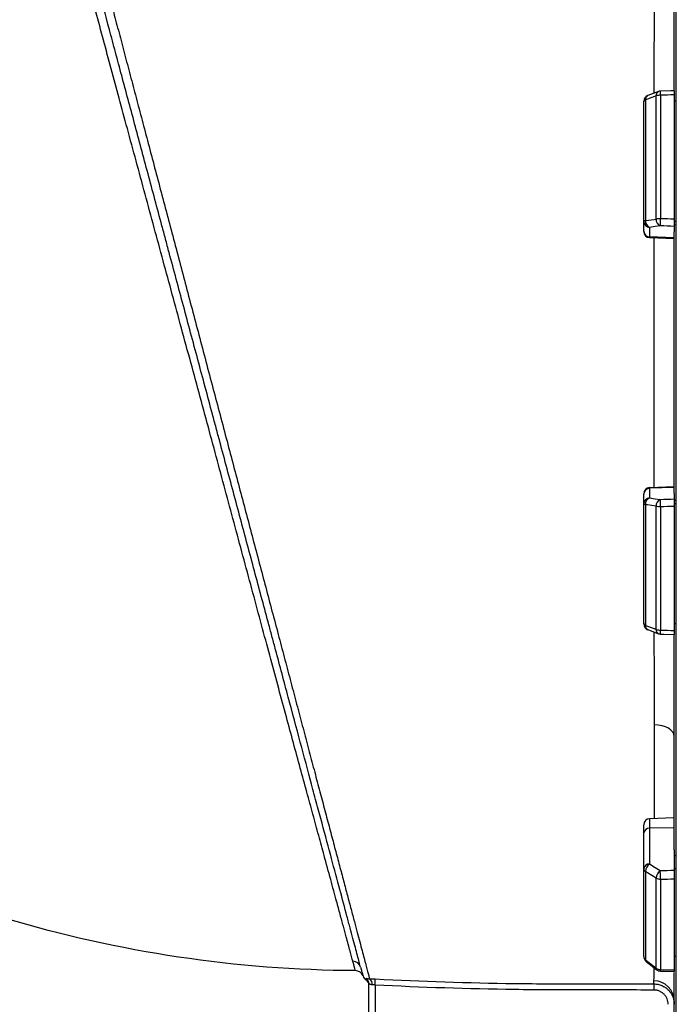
# Model space of a CAD drawing. Header units: millimetres. Extents: x 896 to 16363, y 4675 to 12925.
# Tile 4 of 14: x 2518 to 4131, y 7099 to 9517. Entities that reach past the tile are written whole.
import ezdxf

# ---------------------------------------------------------------- set-up
doc = ezdxf.new("R2010")
doc.units = ezdxf.units.MM
doc.header["$LTSCALE"] = 5

msp = doc.modelspace()

# ---------------------------------------------------------------- linework, layer by layer
at = {"color": 7, "linetype": 'Continuous', "lineweight": 25}
for p, q in [((4130.7, 8675.2), (4130.7, 10632.7)), ((4125.7, 9344.9), (4125.7, 9872)), ((4086.7, 9340.8), (4060.5, 9331)), ((4050.7, 9022.2), (4050.7, 9317)), ((4055.1, 9320.5), (4055.1, 9024.1)), ((4081.3, 9027.8), (4081.3, 9330.4)), ((4091.9, 9331.8), (4091.9, 9028.6)), ((4125.7, 9333), (4125.7, 9027.4)), ((4130.7, 9317), (4125.7, 9317)), ((4050.7, 8998.5), (4050.7, 9022.2)), ((4130.7, 9022.2), (4125.7, 9022.2)), ((4050.7, 8997.2), (4050.7, 8998.5)), ((4065.2, 9007.4), (4065.2, 8983.8)), ((4125.7, 9013.3), (4130.7, 9014.2)), ((4125.7, 9009.9), (4125.7, 8996.5)), ((4125.7, 8353.9), (4125.7, 8996.5)), ((4125.7, 8981.7), (4065.2, 8983.8)), ((4065.2, 8982.2), (4125.7, 8980.1)), ((4130.7, 6717.7), (4130.7, 8675.2)), ((4125.7, 8370.3), (4065.2, 8368.1)), ((4125.7, 8368.7), (4065.2, 8366.6)), ((4050.7, 8351.9), (4050.7, 8353.2)), ((4050.7, 8328.2), (4050.7, 8351.9)), ((4065.2, 8366.6), (4065.2, 8342.9)), ((4125.7, 8353.9), (4125.7, 8340.5)), ((4050.7, 8033.4), (4050.7, 8328.2)), ((4055.1, 8326.3), (4055.1, 8029.9)), ((4081.3, 8020), (4081.3, 8322.6)), ((4091.9, 8321.8), (4091.9, 8018.6)), ((4130.7, 8336.2), (4125.7, 8337.1)), ((4130.7, 8328.2), (4125.7, 8328.2)), ((4125.7, 8323), (4125.7, 8017.4)), ((4130.7, 8033.4), (4125.7, 8033.4)), ((4060.5, 8019.4), (4086.7, 8009.5)), ((4125.7, 7478.4), (4125.7, 8005.8)), ((4125.7, 7557.1), (4065.2, 7555)), ((4050.7, 7520), (4050.7, 7540)), ((4125.7, 7533.1), (4065.2, 7531.5)), ((4065.2, 7531.5), (4065.2, 7443.9)), ((4050.7, 7432.4), (4050.7, 7520)), ((4125.7, 7478.4), (4125.7, 7428.6)), ((4130.7, 7462.1), (4125.7, 7465.3)), ((4050.7, 7216.6), (4050.7, 7432.4)), ((4055.1, 7425.5), (4055.1, 7208.5)), ((4130.7, 7432.4), (4125.7, 7432.4)), ((4081.3, 7187.8), (4081.3, 7409.3)), ((4091.9, 7406.5), (4091.9, 7184.5)), ((4125.7, 7407.4), (4125.7, 7183.7)), ((4130.7, 7216.6), (4125.7, 7216.6)), ((4056.4, 7204.8), (4082.7, 7184.1)), ((3390.7, 7146.6), (3391.5, 7161.5)), ((4125.7, 6923.6), (4125.7, 7177.8)), ((3375.7, 6989.4), (3375.7, 7150)), ((3390.7, 7146.6), (3390.7, 6989.4)), ((4075.8, 7149.4), (4075.8, 7134.4))]:
    msp.add_line(p, q, dxfattribs=at)
at = {"color": 8, "linetype": 'Continuous', "lineweight": 25}
for p, q in [((4065.2, 8983.8), (4065.2, 8982.2)), ((4065.2, 8368.1), (4065.2, 8366.6)), ((4065.2, 7555), (4065.2, 7531.5))]:
    msp.add_line(p, q, dxfattribs=at)
at = {"color": 7, "linetype": 'Continuous', "lineweight": 25, "flags": 128}
for points in [[(4126, 9342.9), (4117.3, 9342.6), (4091.4, 9341.8)], [(4081.3, 9330.4), (4060.1, 9322.4), (4055.1, 9320.5)], [(4055.1, 9024.1), (4054.1, 9023.9), (4053.2, 9023.7), (4052.5, 9023.5), (4051.9, 9023.3), (4051.4, 9023), (4051, 9022.7), (4050.8, 9022.5), (4050.7, 9022.2)], [(4055.1, 9024.1), (4076.3, 9027.1), (4081.3, 9027.8)], [(4091.4, 9011.1), (4091.4, 9011.9), (4091.4, 9013.2), (4091.5, 9015.1), (4091.6, 9017.3), (4091.6, 9019.9), (4091.7, 9022.7), (4091.8, 9025.6), (4091.9, 9028.6)], [(4091.4, 9011.1), (4078.6, 9009.3), (4065.2, 9007.4)], [(4065.2, 8342.9), (4078.6, 8341.1), (4091.4, 8339.3)], [(4055.1, 8326.3), (4054.1, 8326.5), (4053.2, 8326.7), (4052.5, 8326.9), (4051.9, 8327.1), (4051.4, 8327.4), (4051, 8327.7), (4050.8, 8327.9), (4050.7, 8328.2)], [(4081.3, 8322.6), (4060.1, 8325.6), (4055.1, 8326.3)], [(4091.9, 8321.8), (4091.8, 8324.8), (4091.7, 8327.7), (4091.6, 8330.5), (4091.6, 8333.1), (4091.5, 8335.3), (4091.4, 8337.2), (4091.4, 8338.5), (4091.4, 8339.3)], [(4055.1, 8029.9), (4076.3, 8021.9), (4081.3, 8020)], [(4091.4, 8008.6), (4100.1, 8008.3), (4126, 8007.5)], [(4125.7, 7757.2), (4124.8, 7762.7), (4122, 7768), (4117.5, 7772.9), (4111.5, 7777.2), (4104.1, 7780.8), (4095.7, 7783.5), (4086.5, 7785.2), (4076.9, 7785.9)], [(4081.3, 7409.3), (4060.1, 7422.4), (4055.1, 7425.5)], [(4065.2, 7443.9), (4078.6, 7435.6), (4091.4, 7427.7)], [(4091.9, 7406.5), (4091.8, 7408.9), (4091.7, 7411.6), (4091.6, 7414.5), (4091.6, 7417.5), (4091.5, 7420.4), (4091.4, 7423.1), (4091.4, 7425.6), (4091.4, 7427.7)], [(4055.1, 7208.5), (4076.3, 7191.8), (4081.3, 7187.8)], [(4091.6, 7180.9), (4100.2, 7180.7), (4126.1, 7180.1)]]:
    msp.add_lwpolyline(points, dxfattribs=at)
at = {"color": 8, "linetype": 'Continuous', "lineweight": 25}
for centre, radius, start, end in [((4091.4, 9331.8), 10.2, 117.6757, 188.3495), ((3962.9, 9330.4), 129, 0.6202, 5.049), ((4065.2, 9322), 10.2, 117.5412, 188.3837), ((4065.2, 8028.4), 10.2, 171.6195, 242.4274), ((4091.4, 8018.6), 10.2, 171.6505, 242.3243), ((3900, 8023.1), 192, 355.677, 358.6533), ((4059.3, 7207.9), 4.27, 172.1791, 227.0343), ((4085.6, 7187.3), 4.27, 172.2149, 226.9831), ((4076, 7184.2), 15.9, 348.0939, 1.047)]:
    msp.add_arc(centre, radius, start, end, dxfattribs=at)
at = {"color": 7, "linetype": 'Continuous', "lineweight": 25}
for centre, radius, start, end in [((4091.9, 9326.8), 15, 91.8843, 110.5524), ((4065.7, 9317), 15, 110.5528, 180), ((4055.7, 9315.3), 5.31, 96.8019, 161.1118), ((4091.4, 9297.1), 34.8, 89.0521, 106.7688), ((4065.6, 9022.3), 14.9, 180.4215, 268.4553), ((4071.1, 9022.4), 16.1, 173.7712, 248.5233), ((4097.3, 9026), 16.1, 173.7871, 248.5255), ((4091.3, 8965.6), 62.9, 89.4292, 99.1235), ((4065.6, 8998.6), 14.9, 180.4215, 268.4553), ((4065.7, 8997.2), 15, 180, 268), ((4065.7, 8353.2), 15, 92, 180), ((4065.6, 8351.7), 14.9, 91.5447, 179.5785), ((4065.6, 8328.1), 14.9, 91.5447, 179.5785), ((4071.1, 8328), 16.1, 111.4767, 186.2288), ((4097.3, 8324.4), 16.1, 111.4745, 186.2129), ((4091.3, 8384.8), 62.9, 260.8765, 270.5708), ((4065.7, 8033.4), 15, 180, 249.4472), ((4055.7, 8035.1), 5.31, 198.8882, 263.1981), ((4091.4, 8053.3), 34.8, 253.2312, 270.9479), ((4091.9, 8023.6), 15, 249.4476, 268.1157), ((4065.7, 7540), 15, 92, 180), ((4064, 7518.1), 13.5, 85.0821, 171.7652), ((4064, 7430.4), 13.5, 85.0821, 171.7652), ((4059.2, 7432.9), 8.51, 183.9021, 241.2279), ((4078.7, 7424.5), 23.6, 124.9389, 177.5179), ((4105, 7408.3), 23.7, 124.9414, 177.5032), ((4091.6, 7426.3), 19.8, 238.8564, 271.0888), ((4065.7, 7216.6), 15, 180, 231.7366), ((4061, 7216.9), 10.3, 181.9969, 235.1118), ((3336.4, 7185.2), 19.7, 15.3736, 90.3247), ((3342.5, 7162), 20, 20.4935, 89.7159), ((4091.7, 7202.1), 17.6, 234.1003, 270.8852), ((4091.9, 7195.9), 15, 231.7373, 268.7034), ((3380, 7176), 20, 200.4649, 235.7784), ((3360.7, 7150), 15, 0.0183, 58.718), ((3360.7, 7146.7), 15, 0, 57.6393), ((3369, 7149.6), 14.9, 349.9488, 55.8146), ((4075.9, 7107.1), 49.8, 0.2021, 90.0111)]:
    msp.add_arc(centre, radius, start, end, dxfattribs=at)
for centre, major_axis, ratio, start_param, end_param in [((4480.5, 8675.2), (55625.9, 1839.7), 0.012023, 1.576777, 1.577385), ((4480.5, 8675.2), (55625.9, -1927.8), 0.006103, 1.577386, 1.577994), ((4480, 8660.4), (55625.9, -1913.1), 0.006057, 1.577374, 1.577991), ((4480, 8690), (55625.9, 1913.1), 0.006057, 4.705195, 4.705812), ((4480.5, 8675.2), (55625.9, 1927.8), 0.006103, 4.705192, 4.705799), ((4480.5, 8675.2), (55625.9, -1839.7), 0.012023, 4.705801, 4.706408), ((4480, 8686.7), (55625.9, 1488.8), 0.022431, 4.704803, 4.70542), ((4480.5, 8675.2), (55625.9, 1500.3), 0.022604, 4.704793, 4.705401), ((4480.5, 8675.2), (55625.9, -1259.2), 0.026944, 4.706013, 4.70662)]:
    msp.add_ellipse(centre, major_axis=major_axis, ratio=ratio, start_param=start_param, end_param=end_param, dxfattribs=at)
at = {"color": 8, "linetype": 'Continuous', "lineweight": 25}
for points, knots in [([(2594.3, 10117.6), (2594.3, 10117.6), (2594.1, 10118.1), (2594.5, 10116.6), (2595.4, 10113.2), (2597.1, 10107.1), (2599.4, 10098.5), (2602.3, 10087.4), (2606, 10073.7), (2610.3, 10057.5), (2615.2, 10039), (2620.7, 10018.4), (2626.7, 9995.8), (2633.3, 9971), (2640.5, 9943.9), (2648.3, 9914.4), (2656.8, 9882.6), (2665.8, 9848.6), (2675.3, 9812.7), (2685.3, 9775.1), (2695.7, 9735.7), (2706.6, 9694.5), (2718, 9651.3), (2730, 9606.1), (2742.4, 9559), (2755.3, 9510.3), (2768.7, 9459.8), (2782.4, 9407.6), (2796.7, 9353.8), (2811.2, 9298.7), (2826.2, 9242), (2841.6, 9183.8), (2857.4, 9124.1), (2873.5, 9063.4), (2889.7, 9002), (2906.1, 8940.1), (2922.5, 8877.8), (2939.2, 8814.9), (2956.1, 8751), (2973.2, 8686.3), (2990.5, 8620.9), (3007.9, 8555.3), (3024.8, 8491.4), (3041.2, 8429.4), (3057.1, 8369.3), (3073, 8309.5), (3088.8, 8249.7), (3104.6, 8190.2), (3120.3, 8130.9), (3135.8, 8072.3), (3151.1, 8014.9), (3166, 7958.7), (3180.5, 7903.7), (3194.8, 7849.9), (3208.8, 7796.9), (3222.6, 7745), (3236, 7694.2), (3249.1, 7645), (3261.6, 7597.9), (3273.5, 7552.9), (3284.9, 7510), (3295.7, 7469.1), (3306.1, 7429.9), (3316, 7392.7), (3325.3, 7357.5), (3334, 7324.8), (3341.8, 7295.5), (3348.7, 7269.5), (3354.8, 7246.6), (3360.2, 7226.1), (3365, 7208), (3369.2, 7192.4), (3372.6, 7179.5), (3375.3, 7169.4), (3376.7, 7164.3), (3377.3, 7162.2), (3377.3, 7162)], [0, 0, 0, 0, 0.0000184, 0.0129758, 0.0259332, 0.0389827, 0.0520322, 0.0653705, 0.0787089, 0.092146, 0.1055832, 0.1185351, 0.131487, 0.1445268, 0.1575667, 0.1708784, 0.1841901, 0.1975935, 0.2109969, 0.2242416, 0.2374864, 0.2508169, 0.2641475, 0.2777417, 0.291336, 0.3050188, 0.3187015, 0.3325924, 0.3464833, 0.360466, 0.3744487, 0.3887212, 0.4029937, 0.4173667, 0.4317396, 0.4459513, 0.460163, 0.4744788, 0.4887946, 0.5034492, 0.5181037, 0.5328789, 0.5476541, 0.5613086, 0.5749631, 0.5887106, 0.6024581, 0.6164923, 0.6305267, 0.6446573, 0.6587879, 0.6727575, 0.686727, 0.700789, 0.7148509, 0.7292082, 0.7435654, 0.7580269, 0.7724882, 0.7866613, 0.8008343, 0.8151117, 0.8293891, 0.8440054, 0.8586217, 0.8733602, 0.8880985, 0.9016302, 0.9151619, 0.9287978, 0.9424337, 0.9564094, 0.9703849, 0.9844808, 0.9985773, 1, 1, 1, 1]), ([(3336.3, 7204.9), (3335.3, 7208.6), (3333.3, 7216), (3329.5, 7230.1), (3325.2, 7246.3), (3319.8, 7266.3), (3313.1, 7290.7), (3305.2, 7319.9), (3295, 7357.5), (3282.1, 7405), (3267.2, 7459.6), (3252.5, 7513.5), (3238.4, 7565.4), (3223.3, 7620.6), (3207.3, 7679.1), (3190.5, 7740.7), (3172.8, 7805.9), (3154.2, 7874.7), (3134.7, 7946.9), (3114.5, 8022), (3093.6, 8099.9), (3072, 8180.2), (3050.2, 8261.1), (3028.3, 8342.4), (3006.4, 8423.7), (2984.1, 8506.5), (2961.4, 8590.4), (2938.4, 8675.2), (2915.5, 8759.5), (2892.8, 8842.9), (2870.4, 8925.3), (2848.1, 9007.6), (2825.9, 9089.5), (2803.9, 9170.7), (2782.7, 9249.2), (2762.2, 9324.8), (2742.7, 9397.2), (2723.6, 9468.1), (2705.2, 9537), (2687.4, 9603.6), (2670.7, 9666.4), (2655.2, 9724.9), (2641, 9778.7), (2627.7, 9829.1), (2615.4, 9875.6), (2604.3, 9917.8), (2595.1, 9952.8), (2587.5, 9981.4), (2581.4, 10004.5), (2576.2, 10024.1), (2572, 10039.9), (2568.7, 10052), (2566.9, 10058.2), (2566, 10061.5), (2565.9, 10061.7), (2565.8, 10061.8)], [0, 0, 0, 0, 0.013039, 0.026077, 0.039222, 0.052368, 0.068463, 0.084572, 0.100672, 0.125331, 0.14999, 0.168877, 0.187776, 0.206663, 0.226018, 0.245387, 0.264742, 0.285056, 0.305385, 0.325699, 0.346607, 0.367531, 0.388439, 0.408693, 0.428962, 0.449216, 0.470044, 0.490888, 0.511715, 0.532199, 0.552699, 0.573183, 0.594272, 0.615379, 0.636468, 0.656755, 0.677057, 0.697344, 0.71823, 0.739134, 0.76002, 0.780111, 0.800222, 0.820312, 0.841209, 0.862129, 0.883026, 0.90029, 0.917567, 0.934831, 0.952592, 0.970368, 0.988129, 0.997313, 1, 1, 1, 1]), ([(4076.6, 9337.1), (4076.6, 9343), (4076.7, 9374.9), (4076.7, 9430.9), (4076.8, 9505.3), (4076.9, 9577.7), (4076.9, 9647.9), (4077, 9714.2), (4077, 9763.3), (4077, 9788.9), (4077, 9795)], [0, 0, 0, 0, 0.0340852, 0.1849268, 0.3356539, 0.4907124, 0.6458962, 0.8009557, 0.9525029, 1, 1, 1, 1]), ([(4076.1, 8368.5), (4076.1, 8386.7), (4076.1, 8433), (4076, 8509.1), (4076, 8596.3), (4075.9, 8684.7), (4076, 8772.1), (4076, 8858.2), (4076.1, 8927.9), (4076.1, 8968.8), (4076.1, 8981.9)], [0, 0, 0, 0, 0.090251, 0.229233, 0.372294, 0.515472, 0.658533, 0.796811, 0.935196, 1, 1, 1, 1]), ([(4076.9, 7785.9), (4076.9, 7809.6), (4076.9, 7856.9), (4076.8, 7931.4), (4076.7, 7983.6), (4076.6, 8011.5), (4076.6, 8013.3)], [0, 0, 0, 0, 0.325879, 0.652007, 0.977884, 1, 1, 1, 1]), ([(4077.1, 7555.4), (4077.1, 7568.4), (4077.1, 7604), (4077.1, 7661.5), (4077, 7725.5), (4077, 7765.8), (4076.9, 7785.9)], [0, 0, 0, 0, 0.186261, 0.513564, 0.756782, 1, 1, 1, 1]), ([(4075.9, 7156.9), (4075.9, 7160.8), (4076, 7168.6), (4076.1, 7180), (4076.2, 7188.3), (4076.2, 7189.3)], [0, 0, 0, 0, 0.468467, 0.938412, 1, 1, 1, 1]), ([(3368.9, 7159.7), (3368.9, 7159.6), (3369, 7159.3), (3368.7, 7161.4), (3368.5, 7162.8)], [0, 0, 0, 0, 0.317321, 1, 1, 1, 1])]:
    msp.add_open_spline(points, degree=3, knots=knots, dxfattribs=at)
at = {"color": 7, "linetype": 'Continuous', "lineweight": 25}
for points, knots in [([(3355.4, 7190.4), (3353.4, 7197.9), (3350.8, 7207.6), (3344.5, 7231.2), (3340.7, 7245.1), (3334.3, 7269.2), (3332, 7277.8), (3328.3, 7291.4), (3327.1, 7296.1), (3324.5, 7305.7), (3323.2, 7310.7), (3316.4, 7335.9), (3310.5, 7357.9), (3297.8, 7405.3), (3291, 7430.7), (3276.5, 7484.8), (3268.8, 7513.5), (3256.6, 7559), (3252.5, 7574.6), (3246, 7598.6), (3243.8, 7606.7), (3239.5, 7623.1), (3237.2, 7631.3), (3226.1, 7673), (3216.8, 7707.5), (3197.8, 7778.7), (3187.9, 7815.4), (3167.6, 7891.1), (3157.2, 7930), (3143.8, 7980), (3141.1, 7990.1), (3135.7, 8010.4), (3132.9, 8020.6), (3124.7, 8051.4), (3119.2, 8072), (3102.4, 8134.4), (3091.2, 8176.5), (3068.3, 8261.7), (3056.8, 8304.9), (3033.4, 8392.2), (3021.5, 8436.4), (3006.5, 8492.4), (3003.5, 8503.6), (2997.5, 8526), (2994.5, 8537.2), (2985.6, 8570.7), (2979.6, 8593), (2961.7, 8659.7), (2949.8, 8704.1), (2926.1, 8792.5), (2914.3, 8836.5), (2896.7, 8902.3), (2890.8, 8924.2), (2882, 8957), (2879.1, 8967.9), (2873.3, 8989.8), (2870.3, 9000.7), (2855.8, 9054.9), (2844.4, 9097.4), (2822, 9180.9), (2811.1, 9221.8), (2789.6, 9302.1), (2779, 9341.5), (2763.5, 9399.3), (2758.4, 9418.4), (2750.8, 9446.7), (2748.3, 9456.1), (2743.3, 9474.6), (2740.9, 9483.8), (2728.7, 9529.4), (2719.3, 9564.4), (2701.2, 9631.9), (2692.5, 9664.3), (2675.9, 9726.3), (2668, 9755.9), (2658.5, 9791.1), (2656.7, 9798.1), (2653, 9811.7), (2651.2, 9818.5), (2645.9, 9838.3), (2642.5, 9851), (2632.6, 9887.8), (2626.5, 9910.5), (2615.4, 9952.2), (2610.3, 9971.3), (2603.4, 9996.9), (2601.2, 10005), (2598.2, 10016.4), (2597.2, 10020), (2595.3, 10027.1), (2594.4, 10030.5), (2590, 10046.7), (2587.1, 10057.6), (2582.5, 10075), (2580.7, 10081.5), (2578.3, 10090.4), (2577.7, 10092.6), (2577.7, 10092.6)], [0, 0, 0, 0, 0.03125, 0.03125, 0.0625, 0.0625, 0.078125, 0.078125, 0.085937, 0.085937, 0.09375, 0.09375, 0.125, 0.125, 0.15625, 0.15625, 0.1875, 0.1875, 0.203125, 0.203125, 0.210937, 0.210937, 0.21875, 0.21875, 0.25, 0.25, 0.28125, 0.28125, 0.3125, 0.3125, 0.320312, 0.320312, 0.328125, 0.328125, 0.34375, 0.34375, 0.375, 0.375, 0.40625, 0.40625, 0.4375, 0.4375, 0.445312, 0.445312, 0.453125, 0.453125, 0.46875, 0.46875, 0.5, 0.5, 0.53125, 0.53125, 0.546875, 0.546875, 0.554687, 0.554687, 0.5625, 0.5625, 0.59375, 0.59375, 0.625, 0.625, 0.65625, 0.65625, 0.671875, 0.671875, 0.679687, 0.679687, 0.6875, 0.6875, 0.71875, 0.71875, 0.75, 0.75, 0.78125, 0.78125, 0.789062, 0.789062, 0.796875, 0.796875, 0.8125, 0.8125, 0.84375, 0.84375, 0.875, 0.875, 0.890625, 0.890625, 0.898437, 0.898437, 0.90625, 0.90625, 0.9375, 0.9375, 0.96875, 0.96875, 1, 1, 1, 1]), ([(4125.7, 9342.9), (4125.7, 9342.8), (4125.7, 9342.5), (4125.7, 9339.9), (4125.7, 9336.6), (4125.7, 9334), (4125.7, 9333)], [0, 0, 0, 0, 0.264869, 0.539218, 0.813725, 1, 1, 1, 1]), ([(4125.7, 9027.4), (4125.7, 9026.4), (4125.7, 9025.4), (4125.7, 9023.5), (4125.7, 9022.5), (4125.7, 9020.6), (4125.7, 9019.6), (4125.7, 9017.8), (4125.7, 9016.9), (4125.7, 9015.3), (4125.7, 9014.6), (4125.7, 9013.2), (4125.7, 9012.6), (4125.7, 9011.5), (4125.7, 9011.1), (4125.7, 9010.4), (4125.7, 9010.1), (4125.7, 9009.9)], [0, 0, 0, 0, 0.125, 0.125, 0.25, 0.25, 0.375, 0.375, 0.5, 0.5, 0.625, 0.625, 0.75, 0.75, 0.875, 0.875, 1, 1, 1, 1]), ([(4125.7, 8340.5), (4125.7, 8340.3), (4125.7, 8340), (4125.7, 8339.3), (4125.7, 8338.9), (4125.7, 8337.8), (4125.7, 8337.2), (4125.7, 8335.8), (4125.7, 8335.1), (4125.7, 8333.5), (4125.7, 8332.6), (4125.7, 8330.8), (4125.7, 8329.8), (4125.7, 8327.9), (4125.7, 8326.9), (4125.7, 8325), (4125.7, 8324), (4125.7, 8323)], [0, 0, 0, 0, 0.125, 0.125, 0.25, 0.25, 0.375, 0.375, 0.5, 0.5, 0.625, 0.625, 0.75, 0.75, 0.875, 0.875, 1, 1, 1, 1]), ([(4125.7, 8017.4), (4125.7, 8015.9), (4125.7, 8012.8), (4125.7, 8009.5), (4125.7, 8007.6), (4125.7, 8007.7), (4125.7, 8007.7)], [0, 0, 0, 0, 0.2748057, 0.5496141, 0.8243466, 1, 1, 1, 1]), ([(4125.7, 7428.6), (4125.7, 7428), (4125.7, 7427.3), (4125.7, 7425.7), (4125.7, 7424.9), (4125.7, 7423.1), (4125.7, 7422.2), (4125.7, 7420.3), (4125.7, 7419.4), (4125.7, 7417.4), (4125.7, 7416.4), (4125.7, 7414.5), (4125.7, 7413.5), (4125.7, 7411.6), (4125.7, 7410.7), (4125.7, 7409), (4125.7, 7408.2), (4125.7, 7407.4)], [0, 0, 0, 0, 0.125, 0.125, 0.25, 0.25, 0.375, 0.375, 0.5, 0.5, 0.625, 0.625, 0.75, 0.75, 0.875, 0.875, 1, 1, 1, 1]), ([(3342.6, 7182), (3342.6, 7182), (3342.1, 7183.9), (3340.5, 7189.6), (3339.8, 7192), (3338.2, 7197.7), (3337.3, 7201.1), (3336.3, 7204.9)], [0, 0, 0, 0, 0.5, 0.5, 0.75, 0.75, 1, 1, 1, 1]), ([(3355.4, 7190.4), (3356.3, 7186.9), (3357.2, 7183.7), (3358.6, 7178.4), (3359.3, 7176.1), (3360.7, 7170.8), (3361.2, 7169), (3361.2, 7169)], [0, 0, 0, 0, 0.25, 0.25, 0.5, 0.5, 1, 1, 1, 1]), ([(4125.7, 7183.7), (4125.7, 7182.8), (4125.7, 7180.9), (4125.7, 7179.9), (4125.7, 7180.2), (4125.7, 7180.2)], [0, 0, 0, 0, 0.4790737, 0.958152, 1, 1, 1, 1]), ([(3368.5, 7162.8), (3368.5, 7163), (3368.6, 7163), (3369.3, 7163), (3369.7, 7162.9), (3371.1, 7162.6), (3371.9, 7162.4), (3373.6, 7162.1), (3374.3, 7162.1), (3375.7, 7162), (3376.4, 7161.9), (3377.3, 7162)], [0, 0, 0, 0, 0.25, 0.25, 0.5, 0.5, 0.75, 0.75, 0.875, 0.875, 1, 1, 1, 1]), ([(3377.3, 7162), (3378.4, 7162), (3379.5, 7161.9), (3381.8, 7161.9), (3383, 7161.9), (3386.6, 7161.8), (3389, 7161.7), (3391.5, 7161.5)], [0, 0, 0, 0, 0.25, 0.25, 0.5, 0.5, 1, 1, 1, 1]), ([(3391.5, 7161.5), (3505.4, 7155.6), (3619.5, 7151.9), (3762.1, 7150.1), (3790.6, 7149.9), (3833.4, 7149.7), (3847.6, 7149.7), (3876.2, 7149.7), (3947.4, 7149.6), (4018.7, 7149.5), (4075.8, 7149.4)], [0, 0, 0, 0, 0.5, 0.5, 0.625, 0.625, 0.6875, 0.6875, 0.75, 1, 1, 1, 1]), ([(3383.6, 7147), (3382.4, 7147.1), (3381.3, 7147.3), (3379.4, 7148), (3378.5, 7148.4), (3377.2, 7149.2), (3376.7, 7149.6), (3375.9, 7150.1), (3375.7, 7150.2), (3375.7, 7150)], [0, 0, 0, 0, 0.25, 0.25, 0.5, 0.5, 0.75, 0.75, 1, 1, 1, 1]), ([(3390.7, 7146.6), (3389.5, 7146.7), (3388.3, 7146.8), (3385.9, 7147), (3384.7, 7147), (3383.6, 7147)], [0, 0, 0, 0, 0.5, 0.5, 1, 1, 1, 1]), ([(4075.8, 7134.4), (4018.7, 7134.5), (3947.3, 7134.6), (3875.9, 7134.7), (3847.3, 7134.8), (3833.1, 7134.8), (3790.2, 7134.9), (3761.7, 7135.1), (3619, 7137), (3504.8, 7140.7), (3390.7, 7146.6)], [0, 0, 0, 0, 0.25, 0.3125, 0.3125, 0.375, 0.375, 0.5, 0.5, 1, 1, 1, 1]), ([(4075.8, 7149.4), (4079.1, 7149.4), (4082.3, 7149), (4087.1, 7148.1), (4088.7, 7147.7), (4091.8, 7146.7), (4093.4, 7146.2), (4097.9, 7144.3), (4100.8, 7142.7), (4104.9, 7140), (4106.2, 7139), (4108.7, 7136.9), (4109.9, 7135.8), (4113.4, 7132.4), (4115.5, 7129.9), (4118.2, 7125.8), (4119, 7124.3), (4120.6, 7121.5), (4122, 7118.5), (4123.1, 7115.5), (4124, 7112.3), (4124.4, 7110.7), (4125.4, 7105.9), (4125.7, 7102.6), (4125.7, 7099.3)], [0, 0, 0, 0, 0.125, 0.125, 0.1875, 0.1875, 0.25, 0.25, 0.375, 0.375, 0.4375, 0.4375, 0.5, 0.5, 0.625, 0.625, 0.6875, 0.6875, 0.75, 0.8125, 0.8125, 0.875, 0.875, 1, 1, 1, 1]), ([(4110.7, 7099.3), (4110.7, 7101.6), (4110.5, 7103.9), (4109.6, 7108.4), (4108.9, 7110.6), (4107.6, 7113.8), (4107.1, 7114.8), (4106.1, 7116.9), (4105.5, 7117.9), (4103.5, 7120.7), (4102.1, 7122.5), (4098.9, 7125.7), (4097.1, 7127.2), (4093.3, 7129.8), (4091.3, 7130.8), (4088.1, 7132.2), (4087, 7132.6), (4084.8, 7133.2), (4083.7, 7133.5), (4080.4, 7134.2), (4078.1, 7134.4), (4075.8, 7134.4)], [0, 0, 0, 0, 0.125, 0.125, 0.25, 0.25, 0.3125, 0.3125, 0.375, 0.375, 0.5, 0.5, 0.625, 0.625, 0.75, 0.75, 0.8125, 0.8125, 0.875, 0.875, 1, 1, 1, 1])]:
    msp.add_open_spline(points, degree=3, knots=knots, dxfattribs=at)
for points in [[(3342.6, 7182), (3051.5, 7183.4), (2762.1, 7226.7), (2483.2, 7310.4)], [(4075.8, 7149.4), (4075.8, 7151.3), (4075.8, 7153.9), (4075.9, 7156.9)]]:
    msp.add_open_spline(points, degree=3, dxfattribs=at)

doc.saveas('drawing.dxf')
